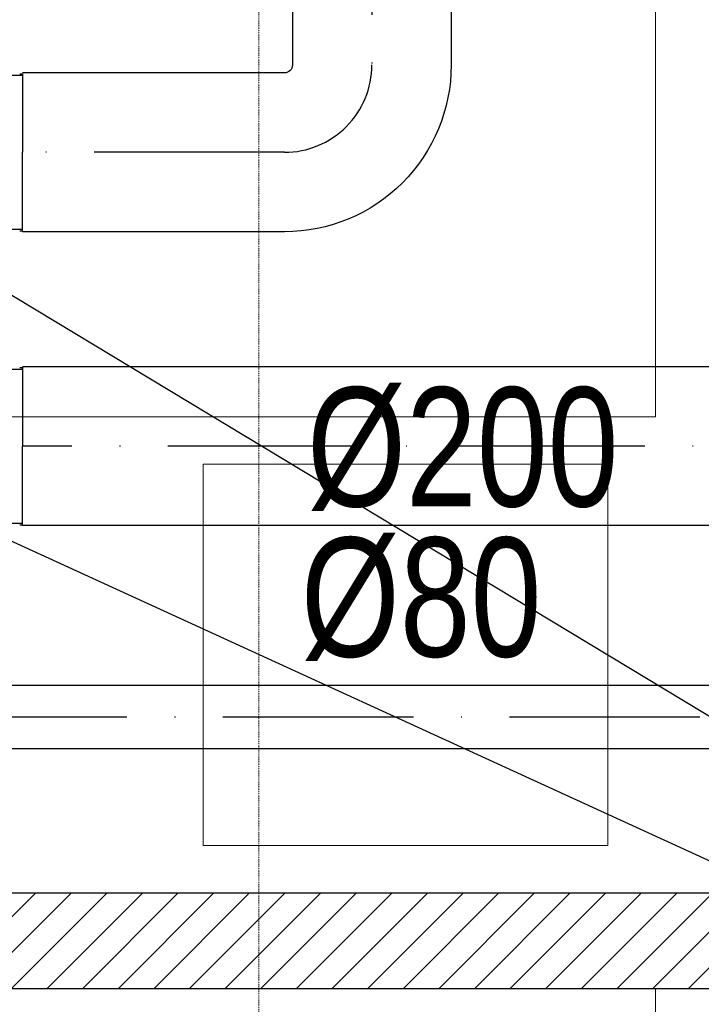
# Model space of a CAD drawing. Header units: millimetres. Extents: x 49908 to 79848, y -11883 to -3092.
# Tile 207 of 222: x 77860 to 77946, y -6441 to -6317. Entities that reach past the tile are written whole.
import ezdxf

# ---------------------------------------------------------------- set-up
doc = ezdxf.new("R2010")
doc.units = ezdxf.units.MM
doc.linetypes.add('ACAD_ISO10W100', pattern=[18, 12, -3, 0, -3])
doc.linetypes.add('DASHDOT', pattern=[1, 0.5, -0.25, 0, -0.25])
for name, color, linetype, lineweight in [('A wyp ruchome', 9, 'Continuous', 9), ('A_HATCH', 9, 'Continuous', 9), ('A_MUROWANE', 9, 'Continuous', 25), ('A_OSIE', 9, 'DASHDOT', 9)]:
    doc.layers.add(name, color=color, linetype=linetype, lineweight=lineweight)
for name, color, linetype, true_color in [('S_W_Opis', 7, 'Continuous', 0xb000eb), ('S_W_went czerpanie', 7, 'Continuous', 0x0582ff), ('S_W_went wywiewna', 7, 'Continuous', 0xdf5d0c)]:
    doc.layers.add(name, color=color, linetype=linetype, true_color=true_color)
doc.styles.add('ROMANS', font='romanpl.shx', dxfattribs={"bigfont": 'romanbigpl.shx'})

msp = doc.modelspace()

# ---------------------------------------------------------------- hatches: boundary and pattern name
at = {"layer": 'A_HATCH', "transparency": 33554687}
h = msp.add_hatch(dxfattribs=at)
h.set_pattern_fill('ANSI31', color=256, angle=360)
h.set_pattern_definition([(45, (24000, 0), (-2.24506403, 2.24506403), [])])
h.paths.add_polyline_path([(77465.47, -5846.63), (77450.47, -5846.63), (77450.47, -6126.63), (77300.47, -6126.63), (77300.47, -6138.63), (77490.47, -6138.63), (77490.47, -6126.63), (77465.47, -6126.63)])
h.paths.add_polyline_path([(77490.47, -6314.63), (77300.47, -6314.63), (77300.47, -6326.63), (77490.47, -6326.63)])
h.paths.add_polyline_path([(77490.47, -6138.63), (77480.47, -6138.63), (77480.47, -6226.63), (77490.47, -6226.63)])
h.paths.add_polyline_path([(77670.47, -6126.63), (77580.47, -6126.63), (77580.47, -6138.63), (77670.47, -6138.63)])
h.paths.add_polyline_path([(77545.47, -6438.63), (77555.47, -6438.63), (77565.47, -6438.63), (77565.47, -6426.63), (77533.47, -6426.63), (77533.47, -6586.63), (77545.47, -6586.63)])
h.paths.add_polyline_path([(77433.47, -6426.63), (77425.47, -6426.63), (77425.47, -6586.63), (77431.47, -6586.63), (77431.47, -6438.63), (77433.47, -6438.63)])
h.paths.add_polyline_path([(78000.47, -6426.63), (77785.47, -6426.63), (77785.47, -6438.63), (78000.47, -6438.63)])
h.paths.add_polyline_path([(76725.47, -6370.63), (76700.47, -6370.63), (76700.47, -6382.63), (76725.47, -6382.63)])
h.paths.add_polyline_path([(76835.47, -6370.63), (76830.47, -6370.63), (76820.47, -6370.63), (76815.47, -6370.63), (76815.47, -6382.63), (76835.47, -6382.63)])
h.paths.add_polyline_path([(76965.47, -6370.63), (76925.47, -6370.63), (76925.47, -6382.63), (76965.47, -6382.63)])
h.paths.add_polyline_path([(77080.47, -6370.63), (77055.47, -6370.63), (77055.47, -6382.63), (77080.47, -6382.63)])
h.paths.add_polyline_path([(76960.47, -6225.63), (76950.47, -6225.63), (76950.47, -6370.63), (76960.47, -6370.63)])
h.paths.add_polyline_path([(77080.47, -6198.63), (76700.47, -6198.63), (76700.47, -6210.63), (77080.47, -6210.63)])
h.paths.add_polyline_path([(76960.47, -6210.63), (76950.47, -6210.63), (76950.47, -6225.63), (76960.47, -6225.63)])
h.paths.add_polyline_path([(76960.47, -6183.63), (76950.47, -6183.63), (76950.47, -6198.63), (76960.47, -6198.63)])
h.paths.add_polyline_path([(76960.47, -6038.63), (76950.47, -6038.63), (76950.47, -6183.63), (76960.47, -6183.63)])
h.paths.add_polyline_path([(76965.47, -6026.63), (76925.47, -6026.63), (76925.47, -6038.63), (76965.47, -6038.63)])
h.paths.add_polyline_path([(77080.47, -6026.63), (77055.47, -6026.63), (77055.47, -6038.63), (77080.47, -6038.63)])
h.paths.add_polyline_path([(76835.47, -6026.63), (76815.47, -6026.63), (76815.47, -6038.63), (76820.47, -6038.63), (76830.47, -6038.63), (76835.47, -6038.63)])
h.paths.add_polyline_path([(76725.47, -6026.63), (76700.47, -6026.63), (76700.47, -6038.63), (76725.47, -6038.63)])
h.paths.add_polyline_path([(76830.47, -6038.63), (76820.47, -6038.63), (76820.47, -6183.63), (76830.46, -6183.63), (76830.47, -6183.63)])
h.paths.add_polyline_path([(76830.47, -6183.63), (76820.47, -6183.63), (76820.47, -6198.63), (76830.47, -6198.63)])
h.paths.add_polyline_path([(76830.47, -6210.63), (76820.47, -6210.63), (76820.47, -6370.63), (76830.47, -6370.63)])

# ---------------------------------------------------------------- linework, layer by layer
at = {"layer": 'A wyp ruchome'}
msp.add_line((77883.47, -6420.63), (77883.47, -6372.63), dxfattribs=at)
for points in [[(77790.47, -5846.63), (77790.47, -5906.63), (77940.47, -5906.63), (77940.47, -6026.63), (77940.47, -6026.63), (77940.47, -6366.63)], [(77940.47, -6366.63), (77790.47, -6366.63), (77790.47, -6366.63), (77790.47, -6426.63)], [(77883.47, -6372.63), (77934.47, -6372.63), (77934.47, -6420.63), (77883.47, -6420.63)], [(77940.47, -6438.63), (77940.47, -6526.63)]]:
    msp.add_lwpolyline(points, dxfattribs=at)
at = {"layer": 'A_MUROWANE', "ltscale": 0.5}
msp.add_lwpolyline([(78000.47, -6426.63), (77785.47, -6426.63), (77785.47, -6426.63), (77785.47, -6438.63), (77785.47, -6438.63), (78000.47, -6438.63)], dxfattribs=at)
at = {"layer": 'A_OSIE', "ltscale": 0.3, "transparency": 33554559}
for p, q in [((77890.47, -3902.99), (77890.47, -7140.05)), ((78341.81, -6426.63), (75440.85, -6426.63))]:
    msp.add_line(p, q, dxfattribs=at)
at = {"layer": 'S_W_Opis', "color": 1, "ltscale": 0.1}
for q in [(77839.1, -6339.18), (77838.33, -6372.73)]:
    msp.add_line((78072.8, -6480.09), q, dxfattribs=at)
at = {"layer": 'S_W_went czerpanie', "color": 2}
for p, q in [((77860.33, -6323.43), (77860.7, -6323.43)), ((77860.7, -6323.43), (77860.7, -6333.33)), ((77849.68, -6323.63), (77860.7, -6323.63)), ((77860.7, -6343.23), (77860.7, -6333.33)), ((77849.68, -6343.03), (77860.7, -6343.03)), ((77860.33, -6343.23), (77860.7, -6343.23)), ((77849.68, -6360.64), (77860.7, -6360.64)), ((77860.33, -6360.44), (77860.7, -6360.44)), ((77860.7, -6360.44), (77860.7, -6370.34)), ((77860.7, -6380.24), (77860.7, -6370.34)), ((77849.68, -6380.04), (77860.7, -6380.04)), ((77860.33, -6380.24), (77860.7, -6380.24))]:
    msp.add_line(p, q, dxfattribs=at)
at = {"layer": 'S_W_went wywiewna', "color": 1, "linetype": 'ACAD_ISO10W100', "ltscale": 2}
for points in [[(77969.56, -5878.19), (77705.45, -5878.19, 0.414214), (77700.45, -5883.19), (77700.45, -6399.43, 0.414214), (77705.45, -6404.43), (77962.28, -6404.43)], [(77986.22, -6136.63), (77915.71, -6136.63, 0.414214), (77904.71, -6147.63), (77904.71, -6322.33, -0.414214), (77893.71, -6333.33), (77860.7, -6333.33)], [(77986.22, -6269.13), (77986.22, -6359.34, -0.414214), (77975.22, -6370.34), (77860.7, -6370.34)]]:
    msp.add_lwpolyline(points, format="xyb", dxfattribs=at)
at = {"layer": 'S_W_went wywiewna', "ltscale": 2}
for points in [[(77986.22, -6126.63), (77915.71, -6126.63, 0.414214), (77894.71, -6147.63), (77894.71, -6322.33, -0.414214), (77893.71, -6323.33), (77860.7, -6323.33)], [(77986.22, -6146.63), (77915.71, -6146.63, 0.414214), (77914.71, -6147.63), (77914.71, -6322.33, -0.414214), (77893.71, -6343.33), (77860.7, -6343.33)], [(77704.45, -6220.43), (77704.45, -6399.43, 0.414214), (77705.45, -6400.43), (77963.48, -6400.43)], [(77976.22, -6269.13), (77976.22, -6359.34, -0.414214), (77975.22, -6360.34), (77860.7, -6360.34)], [(77996.22, -6269.13), (77996.22, -6359.34, -0.414214), (77975.22, -6380.34), (77860.7, -6380.34)]]:
    msp.add_lwpolyline(points, format="xyb", dxfattribs=at)
msp.add_lwpolyline([(77769.17, -6408.43), (77963.48, -6408.43)], dxfattribs=at)

# ---------------------------------------------------------------- texts
at = {"layer": 'S_W_Opis', "lineweight": 18, "style": 'ROMANS', "width": 0.8}
for s, p in [('%%C200', (77896.54, -6377.93)), ('%%C80', (77895.76, -6396.85))]:
    msp.add_text(s, height=15, dxfattribs=at).set_placement(p)

doc.saveas('drawing.dxf')
